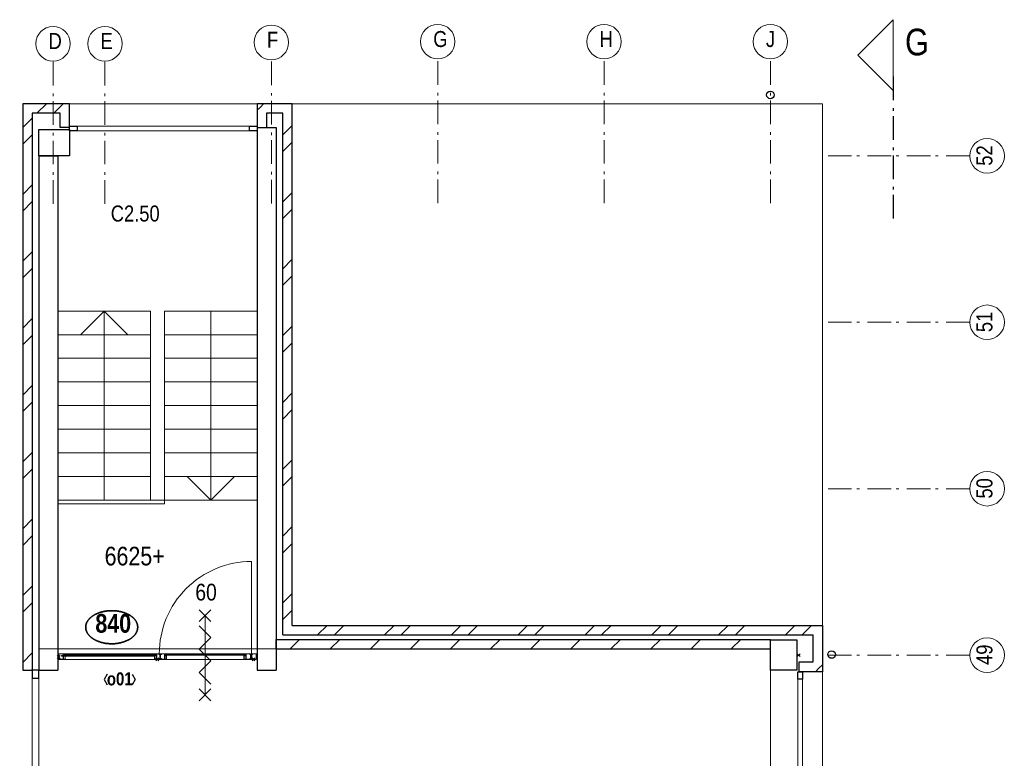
# Model space of a CAD drawing. Header units: millimetres. Extents: x 45699 to 251499, y 244 to 86446.
# Tile 123 of 240: x 177671 to 188089, y 77319 to 85130. Entities that reach past the tile are written whole.
import ezdxf
from ezdxf.enums import TextEntityAlignment as Align

# ---------------------------------------------------------------- set-up
doc = ezdxf.new("R2010")
doc.units = ezdxf.units.MM
doc.header["$LTSCALE"] = 400
doc.header["$PDMODE"] = 3
doc.header["$PDSIZE"] = 15
doc.linetypes.add('STYLE_06', pattern=[1.041641, 0.625, -0.208282, 0.069427, -0.138931])
for name, color, linetype, lineweight in [('BA-Brandveiligheid', 7, 'Continuous', 15), ('Binnenkozijnen', 140, 'Continuous', 15), ('Buitenkozijnen', 140, 'Continuous', 15), ('Detailaanduiding', 5, 'Continuous', 70), ('Kozijnmerken', 43, 'Continuous', 9), ('mat-baksteen', 5, 'Continuous', 25), ('mat-beton (ihwg)', 5, 'Continuous', 25), ('mat-glas-vert', 140, 'Continuous', 15), ('mat-kalkzandsteen', 5, 'Continuous', 25), ('MAT-kit', 140, 'Continuous', 5), ('mat-kunststof', 43, 'Continuous', 9), ('mat-staal', 5, 'Continuous', 25), ('None', 7, 'Continuous', 9), ('Ruimtenummers', 5, 'Continuous', 25), ('Tekst', 140, 'Continuous', 15)]:
    doc.layers.add(name, color=color, linetype=linetype, lineweight=lineweight)
doc.styles.add('Arial Narrow', font='ARIALN.TTF', dxfattribs={"height": 222.25})
doc.styles.add('Arial Narrow (bold)', font='ARIALNB.TTF', dxfattribs={"height": 172.861111})
doc.styles.get("Standard").update_dxf_attribs({"font": 'arial.ttf'})

# ---------------------------------------------------------------- blocks, each defined once
blk = doc.blocks.new('*X413')
at = {"layer": 'None', "lineweight": 5}
blk.add_line((-9789, 34850), (-10769, 34850), dxfattribs=at)
blk = doc.blocks.new('*U414')
at = {"layer": 'mat-kunststof', "lineweight": 9}
blk.add_lwpolyline([(-10809, 34830), (-10799, 34830), (-10799, 34860), (-10809, 34860)], close=True, dxfattribs=at)
at = {"layer": 'None', "lineweight": 9}
blk.add_lwpolyline([(-10809, 34830), (-10799, 34860), (-10809, 34860), (-10799, 34830)], dxfattribs=at)
blk = doc.blocks.new('*U415')
at = {"layer": 'MAT-kit', "color": 9, "linetype": 'Continuous', "lineweight": 5}
for points in [[(-10809, 34873), (-10804, 34871), (-10799, 34873), (-10799, 34867), (-10799, 34860), (-10804, 34860), (-10809, 34860), (-10809, 34867), (-10809, 34873)], [(-10809, 34818), (-10804, 34820), (-10799, 34818), (-10799, 34824), (-10799, 34830), (-10804, 34830), (-10809, 34830), (-10809, 34824), (-10809, 34818)]]:
    blk.add_open_spline(points, degree=2, knots=[0, 0, 0, 0.229184, 0.229184, 0.5027, 0.5027, 0.726485, 0.726485, 1, 1, 1], dxfattribs=at)
at = {"layer": 'None', "color": 7}
blk.add_blockref('*U414', (0, 0), dxfattribs=at)
blk = doc.blocks.new('jan404.129')
at = {"layer": 'None', "lineweight": 15, "flags": 128}
for points in [[(-10, 14.85), (-10, -24.79), (10, -24.79), (10, 14.85)], [(8.5, 13.35), (8.5, -23.29), (-8.5, -23.29), (-8.5, 13.35)]]:
    blk.add_lwpolyline(points, close=True, dxfattribs=at)
blk = doc.blocks.new('*U417')
at = {"layer": 'None', "color": 7, "linetype": 'Continuous', "lineweight": 15}
for p, q in [((-10798.9, 34873.5), (-10798.9, 34816.5)), ((-10731, 34875), (-10797.4, 34875)), ((-10797.4, 34873.5), (-10797.4, 34816.5)), ((-10749.5, 34873.5), (-10797.4, 34873.5)), ((-10797.4, 34816.5), (-10751, 34816.5)), ((-10797.4, 34815), (-10751, 34815)), ((-10751, 34816.5), (-10751, 34872)), ((-10731, 34873.5), (-10749.5, 34873.5)), ((-10749.5, 34816.5), (-10749.5, 34872)), ((-10749.5, 34872), (-10731, 34872))]:
    blk.add_line(p, q, dxfattribs=at)
for centre, start, end in [((-10797.4, 34873.5), 90, 180), ((-10797.4, 34816.5), 180, 270), ((-10749.5, 34872), 90, 180), ((-10751, 34816.5), 270, 0), ((-10731, 34873.5), 0, 90), ((-10731, 34873.5), 270, 0)]:
    blk.add_arc(centre, 1.5, start, end, dxfattribs=at)
at = {"layer": 'None', "linetype": 'Continuous', "lineweight": 5}
blk.add_point((-10798.9, 34840), dxfattribs=at)
at = {"layer": 'mat-staal', "color": 7, "xscale": -1, "rotation": 180}
blk.add_blockref('jan404.129', (-10738.9, 34829.9), dxfattribs=at)
blk = doc.blocks.new('*U418')
at = {"layer": 'None', "color": 7, "linetype": 'Continuous', "lineweight": 15}
for p, q in [((-8772, 34817), (-8771, 34818)), ((-8772, 34816), (-8772, 34817)), ((-8772, 34816), (-8771, 34815)), ((-8772, 34816), (-8772, 34816)), ((-8771, 34818), (-8770, 34818)), ((-8771, 34815), (-8770, 34815)), ((-8751, 34818), (-8770, 34818)), ((-8770, 34816), (-8751, 34816)), ((-8770, 34815), (-8739, 34815)), ((-8759, 34867), (-8758, 34868)), ((-8759, 34866), (-8759, 34867)), ((-8759, 34866), (-8759, 34834)), ((-8759, 34834), (-8759, 34823)), ((-8759, 34823), (-8758, 34822)), ((-8759, 34823), (-8759, 34823)), ((-8758, 34868), (-8757, 34868)), ((-8758, 34822), (-8757, 34822)), ((-8749, 34868), (-8757, 34868)), ((-8749, 34866), (-8757, 34866)), ((-8757, 34866), (-8757, 34834)), ((-8757, 34834), (-8757, 34823)), ((-8757, 34823), (-8751, 34823)), ((-8757, 34822), (-8751, 34822)), ((-8750, 34823), (-8751, 34823)), ((-8751, 34822), (-8750, 34822)), ((-8750, 34818), (-8751, 34818)), ((-8750, 34817), (-8751, 34816)), ((-8751, 34816), (-8739, 34816)), ((-8749, 34823), (-8750, 34823)), ((-8750, 34822), (-8750, 34821)), ((-8750, 34822), (-8750, 34822)), ((-8750, 34821), (-8749, 34821)), ((-8750, 34819), (-8750, 34818)), ((-8749, 34819), (-8750, 34819)), ((-8750, 34818), (-8750, 34818)), ((-8749, 34817), (-8750, 34817)), ((-8749, 34874), (-8748, 34875)), ((-8749, 34873), (-8749, 34874)), ((-8749, 34873), (-8749, 34868)), ((-8748, 34867), (-8749, 34866)), ((-8748, 34822), (-8749, 34823)), ((-8749, 34821), (-8749, 34820)), ((-8749, 34820), (-8749, 34819)), ((-8749, 34820), (-8749, 34820)), ((-8749, 34819), (-8749, 34819)), ((-8748, 34818), (-8749, 34817)), ((-8748, 34875), (-8747, 34875)), ((-8747, 34868), (-8748, 34867)), ((-8748, 34867), (-8748, 34867)), ((-8748, 34822), (-8748, 34822)), ((-8748, 34821), (-8748, 34822)), ((-8747, 34820), (-8748, 34821)), ((-8747, 34820), (-8748, 34819)), ((-8748, 34819), (-8748, 34818)), ((-8748, 34818), (-8748, 34818)), ((-8739, 34875), (-8747, 34875)), ((-8747, 34873), (-8747, 34868)), ((-8739, 34873), (-8747, 34873)), ((-8710, 34875), (-8739, 34875)), ((-8710, 34873), (-8739, 34873)), ((-8739, 34816), (-8710, 34816)), ((-8739, 34815), (-8710, 34815)), ((-8710, 34875), (-8709, 34874)), ((-8710, 34875), (-8710, 34875)), ((-8710, 34834), (-8710, 34873)), ((-8710, 34816), (-8710, 34834)), ((-8709, 34816), (-8710, 34815)), ((-8710, 34815), (-8710, 34815)), ((-8709, 34874), (-8709, 34873)), ((-8709, 34834), (-8709, 34873)), ((-8709, 34816), (-8709, 34834)), ((-8709, 34816), (-8709, 34816))]:
    blk.add_line(p, q, dxfattribs=at)
blk = doc.blocks.new('*U419')
at = {"layer": 'None', "linetype": 'Continuous', "lineweight": 5}
blk.add_point((-8737, 34815), dxfattribs=at)
at = {"layer": 'None', "color": 7}
blk.add_blockref('*U418', (0, 0), dxfattribs=at)
blk = doc.blocks.new('*U420')
at = {"layer": 'None', "color": 7, "linetype": 'Continuous', "lineweight": 15}
for p, q in [((-8839, 34874), (-8838, 34875)), ((-8755, 34875), (-8839, 34875)), ((-8839, 34873), (-8839, 34874)), ((-8839, 34873), (-8839, 34873)), ((-8838, 34872), (-8839, 34873)), ((-8775, 34873), (-8839, 34873)), ((-8838, 34875), (-8837, 34875)), ((-8837, 34872), (-8838, 34872)), ((-8819, 34875), (-8837, 34875)), ((-8819, 34873), (-8837, 34873)), ((-8837, 34872), (-8819, 34872)), ((-8837, 34815), (-8778, 34815)), ((-8819, 34873), (-8818, 34873)), ((-8819, 34872), (-8819, 34854)), ((-8819, 34854), (-8819, 34816)), ((-8819, 34816), (-8818, 34815)), ((-8819, 34816), (-8819, 34816)), ((-8818, 34873), (-8817, 34872)), ((-8818, 34873), (-8818, 34873)), ((-8818, 34815), (-8817, 34815)), ((-8817, 34872), (-8817, 34854)), ((-8817, 34854), (-8817, 34816)), ((-8817, 34816), (-8778, 34816)), ((-8778, 34872), (-8777, 34872)), ((-8778, 34871), (-8778, 34872)), ((-8778, 34870), (-8778, 34871)), ((-8778, 34870), (-8778, 34869)), ((-8778, 34869), (-8778, 34868)), ((-8778, 34868), (-8777, 34868)), ((-8778, 34823), (-8777, 34823)), ((-8778, 34823), (-8778, 34823)), ((-8778, 34822), (-8778, 34823)), ((-8778, 34816), (-8778, 34822)), ((-8777, 34816), (-8778, 34815)), ((-8778, 34815), (-8778, 34815)), ((-8777, 34873), (-8776, 34873)), ((-8777, 34872), (-8777, 34873)), ((-8777, 34871), (-8776, 34871)), ((-8777, 34870), (-8777, 34871)), ((-8777, 34870), (-8777, 34870)), ((-8777, 34869), (-8777, 34870)), ((-8777, 34869), (-8777, 34869)), ((-8776, 34869), (-8777, 34869)), ((-8777, 34868), (-8777, 34867)), ((-8777, 34867), (-8776, 34867)), ((-8777, 34823), (-8768, 34823)), ((-8777, 34822), (-8768, 34822)), ((-8777, 34816), (-8777, 34822)), ((-8777, 34816), (-8777, 34816)), ((-8776, 34873), (-8775, 34873)), ((-8776, 34872), (-8775, 34872)), ((-8776, 34871), (-8776, 34872)), ((-8776, 34868), (-8776, 34869)), ((-8775, 34868), (-8776, 34868)), ((-8776, 34867), (-8775, 34866)), ((-8775, 34873), (-8755, 34873)), ((-8775, 34872), (-8775, 34872)), ((-8775, 34872), (-8755, 34872)), ((-8775, 34868), (-8775, 34868)), ((-8768, 34868), (-8775, 34868)), ((-8768, 34866), (-8775, 34866)), ((-8768, 34868), (-8767, 34867)), ((-8768, 34868), (-8768, 34868)), ((-8768, 34854), (-8768, 34866)), ((-8768, 34823), (-8768, 34854)), ((-8767, 34823), (-8768, 34822)), ((-8768, 34822), (-8768, 34822)), ((-8767, 34867), (-8767, 34866)), ((-8767, 34854), (-8767, 34866)), ((-8767, 34823), (-8767, 34854)), ((-8767, 34823), (-8767, 34823)), ((-8755, 34875), (-8755, 34875)), ((-8754, 34874), (-8755, 34875)), ((-8754, 34873), (-8755, 34872)), ((-8755, 34872), (-8755, 34872)), ((-8754, 34873), (-8754, 34874)), ((-8754, 34873), (-8754, 34873))]:
    blk.add_line(p, q, dxfattribs=at)
at = {"layer": 'mat-staal', "color": 7, "xscale": -1, "rotation": 180}
blk.add_blockref('jan404.129', (-8829, 34830), dxfattribs=at)
blk = doc.blocks.new('*U421')
at = {"layer": 'None'}
blk.add_blockref('*U420', (0, 0), dxfattribs=at)
blk = doc.blocks.new('*U422')
at = {"layer": 'mat-kunststof', "lineweight": 9}
blk.add_lwpolyline([(-8699, 34830), (-8709, 34830), (-8709, 34860), (-8699, 34860)], close=True, dxfattribs=at)
at = {"layer": 'None', "lineweight": 9}
blk.add_lwpolyline([(-8699, 34830), (-8709, 34860), (-8699, 34860), (-8709, 34830)], dxfattribs=at)
blk = doc.blocks.new('*U423')
at = {"layer": 'MAT-kit', "color": 9, "linetype": 'Continuous', "lineweight": 5}
for points in [[(-8699, 34873), (-8704, 34871), (-8709, 34873), (-8709, 34867), (-8709, 34860), (-8704, 34860), (-8699, 34860), (-8699, 34867), (-8699, 34873)], [(-8699, 34818), (-8704, 34820), (-8709, 34818), (-8709, 34824), (-8709, 34830), (-8704, 34830), (-8699, 34830), (-8699, 34824), (-8699, 34818)]]:
    blk.add_open_spline(points, degree=2, knots=[0, 0, 0, 0.229184, 0.229184, 0.5027, 0.5027, 0.726485, 0.726485, 1, 1, 1], dxfattribs=at)
at = {"layer": 'None', "color": 7}
blk.add_blockref('*U422', (0, 0), dxfattribs=at)
blk = doc.blocks.new('*U424')
at = {"layer": 'None', "color": 7, "linetype": 'Continuous', "lineweight": 15}
for p, q in [((-9784, 34874), (-9783, 34875)), ((-9784, 34873), (-9784, 34874)), ((-9784, 34873), (-9783, 34872)), ((-9784, 34873), (-9784, 34873)), ((-9784, 34873), (-9754, 34873)), ((-9783, 34875), (-9782, 34875)), ((-9783, 34872), (-9782, 34872)), ((-9782, 34875), (-9754, 34875)), ((-9782, 34873), (-9764, 34873)), ((-9764, 34872), (-9782, 34872)), ((-9763, 34873), (-9764, 34873)), ((-9764, 34834), (-9764, 34872)), ((-9764, 34816), (-9764, 34834)), ((-9764, 34816), (-9763, 34815)), ((-9764, 34816), (-9764, 34816)), ((-9763, 34873), (-9763, 34873)), ((-9762, 34872), (-9763, 34873)), ((-9763, 34815), (-9762, 34815)), ((-9754, 34815), (-9763, 34815)), ((-9762, 34834), (-9762, 34872)), ((-9762, 34816), (-9762, 34834)), ((-9754, 34816), (-9762, 34816)), ((-9754, 34875), (-9740, 34875)), ((-9754, 34873), (-9740, 34873)), ((-9736, 34816), (-9754, 34816)), ((-9717, 34815), (-9754, 34815)), ((-9739, 34875), (-9740, 34875)), ((-9740, 34873), (-9740, 34868)), ((-9740, 34868), (-9740, 34867)), ((-9740, 34867), (-9739, 34867)), ((-9740, 34821), (-9739, 34822)), ((-9740, 34820), (-9740, 34821)), ((-9740, 34820), (-9740, 34819)), ((-9740, 34819), (-9739, 34818)), ((-9739, 34874), (-9739, 34875)), ((-9738, 34873), (-9739, 34874)), ((-9739, 34867), (-9738, 34866)), ((-9739, 34822), (-9738, 34823)), ((-9739, 34822), (-9739, 34822)), ((-9739, 34818), (-9738, 34817)), ((-9739, 34818), (-9739, 34818)), ((-9738, 34873), (-9738, 34868)), ((-9738, 34868), (-9730, 34868)), ((-9738, 34866), (-9730, 34866)), ((-9738, 34823), (-9737, 34823)), ((-9737, 34822), (-9738, 34821)), ((-9738, 34821), (-9738, 34820)), ((-9738, 34821), (-9738, 34821)), ((-9738, 34820), (-9738, 34819)), ((-9738, 34820), (-9738, 34820)), ((-9738, 34819), (-9737, 34818)), ((-9738, 34819), (-9738, 34819)), ((-9738, 34819), (-9738, 34819)), ((-9738, 34817), (-9737, 34817)), ((-9737, 34823), (-9736, 34823)), ((-9737, 34822), (-9737, 34822)), ((-9736, 34822), (-9737, 34822)), ((-9737, 34818), (-9736, 34818)), ((-9737, 34818), (-9737, 34818)), ((-9737, 34817), (-9736, 34816)), ((-9730, 34823), (-9736, 34823)), ((-9730, 34822), (-9736, 34822)), ((-9736, 34818), (-9717, 34818)), ((-9717, 34816), (-9736, 34816)), ((-9735, 34875), (-9734, 34875)), ((-9735, 34874), (-9735, 34875)), ((-9735, 34873), (-9735, 34874)), ((-9735, 34873), (-9735, 34872)), ((-9735, 34873), (-9735, 34873)), ((-9735, 34872), (-9734, 34872)), ((-9734, 34875), (-9659, 34875)), ((-9714, 34873), (-9734, 34873)), ((-9714, 34872), (-9734, 34872)), ((-9729, 34868), (-9730, 34868)), ((-9730, 34866), (-9730, 34834)), ((-9730, 34834), (-9730, 34823)), ((-9729, 34822), (-9730, 34822)), ((-9729, 34867), (-9729, 34868)), ((-9728, 34866), (-9729, 34867)), ((-9729, 34823), (-9729, 34822)), ((-9728, 34823), (-9729, 34823)), ((-9728, 34866), (-9728, 34834)), ((-9728, 34834), (-9728, 34823)), ((-9722, 34868), (-9722, 34867)), ((-9721, 34868), (-9722, 34868)), ((-9722, 34867), (-9722, 34866)), ((-9722, 34854), (-9722, 34866)), ((-9722, 34823), (-9722, 34854)), ((-9722, 34823), (-9722, 34822)), ((-9722, 34823), (-9722, 34823)), ((-9722, 34822), (-9721, 34822)), ((-9721, 34868), (-9714, 34868)), ((-9721, 34866), (-9714, 34866)), ((-9721, 34854), (-9721, 34866)), ((-9721, 34823), (-9721, 34854)), ((-9712, 34823), (-9721, 34823)), ((-9712, 34822), (-9721, 34822)), ((-9716, 34818), (-9717, 34818)), ((-9716, 34815), (-9717, 34815)), ((-9716, 34817), (-9716, 34818)), ((-9715, 34816), (-9716, 34817)), ((-9716, 34816), (-9716, 34815)), ((-9715, 34816), (-9716, 34816)), ((-9714, 34873), (-9714, 34873)), ((-9713, 34873), (-9714, 34873)), ((-9714, 34873), (-9659, 34873)), ((-9714, 34872), (-9714, 34872)), ((-9713, 34872), (-9714, 34872)), ((-9714, 34868), (-9713, 34868)), ((-9714, 34868), (-9714, 34868)), ((-9714, 34867), (-9714, 34866)), ((-9713, 34867), (-9714, 34867)), ((-9712, 34872), (-9713, 34873)), ((-9713, 34871), (-9713, 34872)), ((-9713, 34871), (-9713, 34871)), ((-9713, 34870), (-9713, 34871)), ((-9712, 34870), (-9713, 34870)), ((-9713, 34869), (-9712, 34870)), ((-9713, 34869), (-9713, 34869)), ((-9713, 34869), (-9713, 34869)), ((-9713, 34868), (-9713, 34869)), ((-9712, 34868), (-9713, 34867)), ((-9711, 34872), (-9712, 34872)), ((-9711, 34868), (-9712, 34868)), ((-9712, 34823), (-9712, 34823)), ((-9711, 34823), (-9712, 34823)), ((-9712, 34816), (-9712, 34822)), ((-9712, 34816), (-9712, 34815)), ((-9712, 34816), (-9712, 34816)), ((-9712, 34815), (-9711, 34815)), ((-9711, 34871), (-9711, 34872)), ((-9711, 34870), (-9711, 34871)), ((-9711, 34870), (-9711, 34869)), ((-9711, 34869), (-9711, 34868)), ((-9711, 34822), (-9711, 34823)), ((-9711, 34816), (-9711, 34822)), ((-9660, 34816), (-9711, 34816)), ((-9660, 34815), (-9711, 34815)), ((-9680, 34873), (-9680, 34872)), ((-9680, 34873), (-9680, 34873)), ((-9679, 34873), (-9680, 34873)), ((-9680, 34872), (-9680, 34854)), ((-9680, 34854), (-9680, 34816)), ((-9679, 34816), (-9680, 34815)), ((-9680, 34815), (-9680, 34815)), ((-9679, 34875), (-9660, 34875)), ((-9679, 34873), (-9660, 34873)), ((-9660, 34872), (-9679, 34872)), ((-9679, 34872), (-9679, 34854)), ((-9679, 34854), (-9679, 34816)), ((-9679, 34816), (-9679, 34816)), ((-9660, 34875), (-9660, 34875)), ((-9659, 34874), (-9660, 34875)), ((-9660, 34872), (-9659, 34873)), ((-9660, 34872), (-9660, 34872)), ((-9659, 34873), (-9659, 34874)), ((-9659, 34873), (-9659, 34873))]:
    blk.add_line(p, q, dxfattribs=at)
at = {"layer": 'None', "linetype": 'Continuous', "lineweight": 5}
blk.add_point((-9756, 34815), dxfattribs=at)
at = {"layer": 'mat-staal', "color": 7, "rotation": 180}
for p in [(-9774, 34830), (-9669, 34830)]:
    blk.add_blockref('jan404.129', p, dxfattribs=at)
blk = doc.blocks.new('*U425')
at = {"layer": 'mat-glas-vert', "color": 140, "lineweight": 15}
for points in [[(-9789, 34848), (-10769, 34848), (-10769, 34856), (-9789, 34856)], [(-9772, 34858), (-10739, 34858), (-10739, 34868), (-9772, 34868)], [(-8829, 34858), (-9671, 34858), (-9671, 34868), (-8829, 34868)]]:
    blk.add_lwpolyline(points, close=True, dxfattribs=at)
at = {"layer": 'None', "color": 43, "linetype": 'Continuous', "lineweight": 9}
blk.add_line((-8759, 34873), (-8759, 35850), dxfattribs=at)
at = {"layer": 'None', "lineweight": 9}
blk.add_lwpolyline([(-10799, 34815), (-10799, 34875), (-8709, 34875), (-8709, 34815)], close=True, dxfattribs=at)
at = {"layer": 'None', "color": 43, "linetype": 'Continuous', "lineweight": 9}
blk.add_arc((-8759, 34874), 976, 89.9877, 180.0459, dxfattribs=at)
at = {"layer": 'mat-glas-vert', "color": 140}
blk.add_blockref('*X413', (0, 0), dxfattribs=at)
at = {"layer": 'mat-staal', "color": 7}
for name in ['*U415', '*U423']:
    blk.add_blockref(name, (0, 0), dxfattribs=at)
at = {"layer": 'None', "color": 7}
for name in ['*U417', '*U424', '*U421', '*U419']:
    blk.add_blockref(name, (0, 0), dxfattribs=at)
blk = doc.blocks.new('060min zelfsluitend Y')
at = {"layer": 'BA-Brandveiligheid', "color": 7, "linetype": 'Continuous', "lineweight": 15}
for p, q in [((-62, 477), (62, 353)), ((62, 477), (-62, 353)), ((-62, -484), (62, -360)), ((62, -484), (-62, -360))]:
    blk.add_line(p, q, dxfattribs=at)
at = {"layer": 'None', "color": 7, "linetype": 'Continuous', "lineweight": 15}
for p, q in [((0, -422), (0, 415)), ((62, 185), (-62, 309)), ((62, 185), (-62, 62)), ((62, -62), (-62, 62)), ((62, -62), (-62, -185)), ((62, -309), (-62, -185))]:
    blk.add_line(p, q, dxfattribs=at)
at = {"layer": 'BA-Brandveiligheid', "color": 43, "insert": (-103, 753), "char_height": 177.8, "attachment_point": 1, "style": 'Arial Narrow'}
blk.add_mtext('60', dxfattribs=at)
blk = doc.blocks.new('Kolom 280x320')
at = {"layer": 'mat-beton (ihwg)', "lineweight": 25}
blk.add_lwpolyline([(-300, 160), (-20, 160), (-20, -160), (-300, -160)], close=True, dxfattribs=at)
at = {"layer": 'None', "color": 92, "linetype": 'Continuous', "lineweight": 5}
blk.add_point((0, 0), dxfattribs=at)
blk = doc.blocks.new('*X1061')
at = {"layer": 'None', "lineweight": 9}
for p, q in [((-11029, 40590), (-10929, 40690)), ((-10852, 40590), (-10752, 40690))]:
    blk.add_line(p, q, dxfattribs=at)
blk = doc.blocks.new('*X1062')
at = {"layer": 'None', "lineweight": 9}
for p, q in [((-11179, 40440), (-11079, 40540)), ((-11179, 40263), (-11079, 40363)), ((-11179, 39733), (-11079, 39833)), ((-11179, 39556), (-11079, 39656)), ((-11179, 39026), (-11079, 39126)), ((-11179, 38849), (-11079, 38949)), ((-11179, 38319), (-11079, 38419)), ((-11179, 38142), (-11079, 38242)), ((-11179, 37611), (-11079, 37711)), ((-11179, 37435), (-11079, 37535)), ((-11179, 36904), (-11079, 37004)), ((-11179, 36728), (-11079, 36828)), ((-11179, 36197), (-11079, 36297)), ((-11179, 36021), (-11079, 36121)), ((-11179, 35490), (-11079, 35590)), ((-11179, 35314), (-11079, 35414)), ((-11179, 34783), (-11079, 34883)), ((-11086, 34700), (-11079, 34707))]:
    blk.add_line(p, q, dxfattribs=at)
blk = doc.blocks.new('*X1063')
at = {"layer": 'None', "lineweight": 9}
blk.add_line((-8665, 40656), (-8631, 40690), dxfattribs=at)
blk = doc.blocks.new('*X1064')
at = {"layer": 'None', "lineweight": 9}
blk.add_line((-8699, 40622), (-8665, 40656), dxfattribs=at)
blk = doc.blocks.new('*X1065')
at = {"layer": 'None', "lineweight": 9}
blk.add_line((-2755, 34721), (-2719, 34758), dxfattribs=at)
blk = doc.blocks.new('*U1089')
at = {"layer": 'Buitenkozijnen', "lineweight": 15}
for p, q in [((0, 25), (1985, 25)), ((0, -25), (0, 25)), ((1985, -25), (1985, 25)), ((0, -25), (1985, -25))]:
    blk.add_line(p, q, dxfattribs=at)
blk = doc.blocks.new('Gevelpui best 1985')
at = {"layer": 'Buitenkozijnen', "color": 43, "lineweight": 9}
blk.add_line((0, 260), (1985, 260), dxfattribs=at)
at = {"layer": 'Buitenkozijnen', "color": 92, "lineweight": 25}
for points in [[(0, -25), (0, 25), (80, 25), (80, -25)], [(1905, -25), (1905, 25), (1985, 25), (1985, -25)]]:
    blk.add_lwpolyline(points, close=True, dxfattribs=at)
at = {"layer": 'Buitenkozijnen'}
blk.add_blockref('*U1089', (0, 0), dxfattribs=at)
blk = doc.blocks.new('*X1091')
at = {"layer": 'None', "lineweight": 9}
blk.add_line((-2792, 34685), (-2755, 34721), dxfattribs=at)
blk = doc.blocks.new('*U1092')
at = {"layer": 'Buitenkozijnen', "lineweight": 15}
for p, q in [((-10, 0), (-10, -1960)), ((-10, 0), (40, 0)), ((40, 0), (40, -1960)), ((-10, -1960), (40, -1960))]:
    blk.add_line(p, q, dxfattribs=at)
blk = doc.blocks.new('Gevelpui best 1960')
at = {"layer": 'Buitenkozijnen', "color": 43, "lineweight": 9}
blk.add_line((250, 0), (250, -1960), dxfattribs=at)
at = {"layer": 'Buitenkozijnen', "color": 92, "lineweight": 25}
for points in [[(-10, 0), (40, 0), (40, -80), (-10, -80)], [(-10, -1880), (40, -1880), (40, -1960), (-10, -1960)]]:
    blk.add_lwpolyline(points, close=True, dxfattribs=at)
at = {"layer": 'Buitenkozijnen'}
blk.add_blockref('*U1092', (0, 0), dxfattribs=at)
blk = doc.blocks.new('*U1099')
at = {"layer": 'Buitenkozijnen', "lineweight": 15}
for p, q in [((-11079, 34700), (-11009, 34700)), ((-11079, 32870), (-11079, 34700)), ((-11009, 32870), (-11009, 34700)), ((-11079, 32870), (-11009, 32870))]:
    blk.add_line(p, q, dxfattribs=at)
blk = doc.blocks.new('*U1100')
at = {"layer": 'Buitenkozijnen', "color": 92, "lineweight": 25}
for points in [[(-11009, 34700), (-11079, 34700), (-11079, 34617), (-11009, 34617)], [(-11009, 32953), (-11079, 32953), (-11079, 32870), (-11009, 32870)]]:
    blk.add_lwpolyline(points, close=True, dxfattribs=at)
at = {"layer": 'Buitenkozijnen'}
blk.add_blockref('*U1099', (0, 0), dxfattribs=at)
blk = doc.blocks.new('*X1153')
at = {"layer": 'None', "lineweight": 9}
for p, q in [((-8429, 40361), (-8329, 40461)), ((-8429, 40185), (-8329, 40285)), ((-8429, 39654), (-8329, 39754)), ((-8429, 39478), (-8329, 39578)), ((-8429, 38947), (-8329, 39047)), ((-8429, 38771), (-8329, 38871)), ((-8429, 38240), (-8329, 38340)), ((-8429, 38064), (-8329, 38164)), ((-8429, 37533), (-8329, 37633)), ((-8429, 37357), (-8329, 37457)), ((-8429, 36826), (-8329, 36926)), ((-8429, 36650), (-8329, 36750)), ((-8429, 36119), (-8329, 36219)), ((-8429, 35942), (-8329, 36042)), ((-8429, 35412), (-8329, 35512)), ((-8429, 35235), (-8329, 35335))]:
    blk.add_line(p, q, dxfattribs=at)
blk = doc.blocks.new('*X1154')
at = {"layer": 'None', "lineweight": 9}
for p, q in [((-8350, 34925), (-8250, 35025)), ((-7926, 34925), (-7826, 35025)), ((-7501, 34925), (-7401, 35025)), ((-7077, 34925), (-6977, 35025)), ((-6653, 34925), (-6553, 35025)), ((-6229, 34925), (-6129, 35025)), ((-5804, 34925), (-5704, 35025)), ((-5380, 34925), (-5280, 35025)), ((-4956, 34925), (-4856, 35025)), ((-4532, 34925), (-4432, 35025)), ((-4107, 34925), (-4007, 35025)), ((-3683, 34925), (-3583, 35025))]:
    blk.add_line(p, q, dxfattribs=at)
blk = doc.blocks.new('*X1155')
at = {"layer": 'None', "lineweight": 9}
for p, q in [((-8059, 35075), (-7959, 35175)), ((-7882, 35075), (-7782, 35175)), ((-7351, 35075), (-7251, 35175)), ((-7175, 35075), (-7075, 35175)), ((-6644, 35075), (-6544, 35175)), ((-6468, 35075), (-6368, 35175)), ((-5937, 35075), (-5837, 35175)), ((-5761, 35075), (-5661, 35175)), ((-5230, 35075), (-5130, 35175)), ((-5054, 35075), (-4954, 35175)), ((-4523, 35075), (-4423, 35175)), ((-4347, 35075), (-4247, 35175)), ((-3816, 35075), (-3716, 35175)), ((-3639, 35075), (-3539, 35175)), ((-3109, 35075), (-3009, 35175)), ((-2932, 35075), (-2832, 35175))]:
    blk.add_line(p, q, dxfattribs=at)
blk = doc.blocks.new('HWA')
at = {"layer": 'None', "color": 92, "linetype": 'Continuous', "lineweight": 25}
blk.add_circle((0, -74), 40, dxfattribs=at)
blk = doc.blocks.new('Kozijnmerk 50')
at = {"layer": 'Kozijnmerken', "color": 92, "linetype": 'Continuous', "lineweight": 25}
for points in [[(-132, 51), (-165, -6), (-132, -62)], [(132, 51), (165, -6), (132, -62)]]:
    blk.add_lwpolyline(points, dxfattribs=at)
at = {"layer": 'None', "color": 43, "style": 'Arial Narrow (bold)'}
blk.add_attdef('merk', text='', height=138, dxfattribs=at).set_placement((0, 0), align=Align.MIDDLE_CENTER)
blk = doc.blocks.new('Detail')
at = {"layer": 'Detailaanduiding', "color": 1, "linetype": 'Continuous', "lineweight": 35}
blk.add_open_spline([(-134, 154), (-70, 177), (77, 177), (141, 154), (205, 130), (242, 90), (278, 49), (278, 2), (278, -45), (242, -85), (205, -126), (141, -149), (77, -173), (-70, -173), (-134, -149), (-198, -126), (-235, -85), (-272, -45), (-272, 2), (-272, 49), (-235, 90), (-198, 130), (-134, 154)], degree=2, knots=[0, 0, 0, 0.097932, 0.195864, 0.195864, 0.280023, 0.280023, 0.347931, 0.347931, 0.415846, 0.415846, 0.5, 0.5, 0.597932, 0.695864, 0.695864, 0.780023, 0.780023, 0.847931, 0.847931, 0.915846, 0.915846, 1, 1, 1], dxfattribs=at)
at = {"layer": 'Detailaanduiding', "style": 'Arial Narrow (bold)'}
blk.add_attdef('Detail', text='', height=198, dxfattribs=at).set_placement((-170, 142), align=Align.TOP_LEFT)
at = {"layer": 'None', "color": 0, "flags": 1}
blk.add_attdef('Fragment', (-272, -528), '', height=198, dxfattribs=at)

msp = doc.modelspace()

# ---------------------------------------------------------------- linework, layer by layer
at = {"linetype": 'Continuous', "lineweight": 0, "flags": 128}
msp.add_lwpolyline([(185614, 78475), (177874, 78475), (177874, 51820), (172744, 51820), (172744, 46454), (185614, 46454), (185614, 78475)], dxfattribs=at)
at = {"layer": 'mat-baksteen', "lineweight": 25}
for p, q in [((178199, 84240), (177704, 84240)), ((177704, 84240), (177704, 78250)), ((178199, 83990), (178199, 84240)), ((180554, 84240), (180184, 84240)), ((180184, 84240), (180184, 83990)), ((180554, 78725), (180554, 84240)), ((178099, 84140), (177804, 84140)), ((177804, 84140), (177804, 78250)), ((178099, 83990), (178099, 84140)), ((180454, 84140), (180284, 84140)), ((180284, 84140), (180284, 83990)), ((180454, 78625), (180454, 84140)), ((178199, 83990), (178099, 83990)), ((180184, 83990), (180284, 83990)), ((180554, 78725), (186164, 78725)), ((186164, 78725), (186164, 78235)), ((180454, 78625), (186064, 78625)), ((186064, 78625), (186064, 78335)), ((177704, 78250), (177804, 78250)), ((185914, 78335), (185914, 78235)), ((186064, 78335), (185914, 78335)), ((186164, 78235), (185914, 78235))]:
    msp.add_line(p, q, dxfattribs=at)
at = {"layer": 'mat-beton (ihwg)', "lineweight": 25}
for p, q in [((180184, 83990), (180184, 78250)), ((180184, 83990), (180384, 83990)), ((180384, 83990), (180384, 78250)), ((177874, 83690), (177874, 78250)), ((177874, 83690), (178074, 83690)), ((178074, 83690), (178074, 78250)), ((177874, 78250), (178074, 78250)), ((180184, 78250), (180384, 78250))]:
    msp.add_line(p, q, dxfattribs=at)
msp.add_lwpolyline([(177874, 83690), (177874, 83970), (178199, 83970), (178199, 83690)], close=True, dxfattribs=at)
at = {"layer": 'mat-kalkzandsteen', "lineweight": 25}
for p, q in [((180384, 78575), (185614, 78575)), ((180384, 78475), (180384, 78575)), ((180384, 78475), (185614, 78475))]:
    msp.add_line(p, q, dxfattribs=at)
at = {"layer": 'None', "color": 7, "linetype": 'STYLE_06', "lineweight": 9}
for p, q in [((178024, 84684), (178024, 83184)), ((178574, 84684), (178574, 83184)), ((180334, 84688), (180334, 83188)), ((182094, 84691), (182094, 83191)), ((183854, 84691), (183854, 83191)), ((185614, 84691), (185614, 83191)), ((187724, 83690), (186224, 83690)), ((187724, 81930), (186224, 81930)), ((187724, 80170), (186224, 80170)), ((187724, 78410), (186224, 78410))]:
    msp.add_line(p, q, dxfattribs=at)
at = {"layer": 'None', "color": 92, "linetype": 'STYLE_06', "lineweight": 25}
msp.add_line((186914, 84528), (186914, 83028), dxfattribs=at)
at = {"layer": 'None', "color": 8, "linetype": 'Continuous', "lineweight": 5}
for p, q in [((178564, 82049), (178314, 81799)), ((178564, 80049), (178564, 82049)), ((178564, 82049), (178814, 81799))]:
    msp.add_line(p, q, dxfattribs=at)
at = {"layer": 'None', "color": 43, "linetype": 'Continuous', "lineweight": 9}
for q in [(179694, 82049), (179444, 80299), (179944, 80299)]:
    msp.add_line((179694, 80049), q, dxfattribs=at)
at = {"layer": 'None', "color": 140, "linetype": 'Continuous', "lineweight": 15, "flags": 128}
msp.add_lwpolyline([(186914, 85130), (186914, 84380), (186539, 84755)], close=True, dxfattribs=at)
at = {"layer": 'None', "color": 43, "linetype": 'Continuous', "lineweight": 9}
msp.add_lwpolyline([(180554, 84240), (186164, 84240), (186164, 78725)], dxfattribs=at)
at = {"layer": 'None', "color": 8, "linetype": 'Continuous', "lineweight": 5}
for points in [[(178074, 82049), (179054, 82049), (179054, 81799), (178074, 81799)], [(178074, 81799), (179054, 81799), (179054, 81549), (178074, 81549)], [(178074, 81549), (179054, 81549), (179054, 81299), (178074, 81299)], [(178074, 81299), (179054, 81299), (179054, 81049), (178074, 81049)], [(178074, 81049), (179054, 81049), (179054, 80799), (178074, 80799)], [(178074, 80799), (179054, 80799), (179054, 80549), (178074, 80549)], [(178074, 80549), (179054, 80549), (179054, 80299), (178074, 80299)], [(178074, 80299), (179054, 80299), (179054, 80049), (178074, 80049)]]:
    msp.add_lwpolyline(points, close=True, dxfattribs=at)
at = {"layer": 'None', "color": 43, "linetype": 'Continuous', "lineweight": 9}
for points in [[(179204, 82049), (180184, 82049), (180184, 81799), (179204, 81799)], [(179204, 81799), (180184, 81799), (180184, 81549), (179204, 81549)], [(179204, 81549), (180184, 81549), (180184, 81299), (179204, 81299)], [(179204, 81299), (180184, 81299), (180184, 81049), (179204, 81049)], [(179204, 81049), (180184, 81049), (180184, 80799), (179204, 80799)], [(179204, 80799), (180184, 80799), (180184, 80549), (179204, 80549)], [(179204, 80549), (180184, 80549), (180184, 80299), (179204, 80299)], [(179204, 80299), (180184, 80299), (180184, 80049), (179204, 80049)]]:
    msp.add_lwpolyline(points, close=True, dxfattribs=at)
at = {"layer": 'None', "color": 140, "linetype": 'Continuous', "lineweight": 15}
msp.add_lwpolyline([(178074, 80049), (179204, 80049), (179204, 80009), (178074, 80009)], close=True, dxfattribs=at)
at = {"layer": 'None', "color": 43, "linetype": 'Continuous', "lineweight": 9}
for centre in [(178024, 84876), (178574, 84876), (180334, 84890), (182094, 84898), (183854, 84898), (185614, 84898), (187907, 83690), (187907, 81930), (187907, 80170), (187907, 78410)]:
    msp.add_circle(centre, 183, dxfattribs=at)

# ---------------------------------------------------------------- block references
at = {"layer": 'Buitenkozijnen', "color": 7}
for name, p in [('Gevelpui best 1985', (178199, 83980)), ('Gevelpui best 1960', (185914, 78235))]:
    msp.add_blockref(name, p, dxfattribs=at)
at = {"layer": 'Detailaanduiding', "color": 7}
msp.add_blockref('Detail', (178642, 78703), dxfattribs=at).add_auto_attribs({'Detail': '840'})
at = {"layer": 'Kozijnmerken', "color": 7}
msp.add_blockref('Kozijnmerk 50', (178730, 78159), dxfattribs=at).add_auto_attribs({'merk': 'o01'})
at = {"layer": 'mat-baksteen'}
for name in ['*X1061', '*X1064', '*X1063', '*X1062', '*X1153', '*X1155', '*X1091', '*X1065']:
    msp.add_blockref(name, (188883, 43550), dxfattribs=at)
at = {"layer": 'mat-beton (ihwg)', "color": 7}
msp.add_blockref('Kolom 280x320', (185914, 78410), dxfattribs=at)
at = {"layer": 'mat-kalkzandsteen'}
msp.add_blockref('*X1154', (188883, 43550), dxfattribs=at)
at = {"layer": 'None', "color": 7}
for p, rotation in [((185614, 84260), 180), ((186188, 78410), 94.88703277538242)]:
    msp.add_blockref('HWA', p, dxfattribs=dict(at, rotation=rotation))
for name, p in [('*U425', (188883, 43550)), ('060min zelfsluitend Y', (179633, 78412)), ('*U1100', (188883, 43550))]:
    msp.add_blockref(name, p, dxfattribs=at)

# ---------------------------------------------------------------- texts
at = {"layer": 'Binnenkozijnen', "color": 1, "insert": (187039, 85035), "char_height": 282, "attachment_point": 1, "style": 'Arial Narrow'}
msp.add_mtext('G', dxfattribs=at)
at = {"layer": 'None', "color": 8, "char_height": 169, "width": 190.21, "attachment_point": 1, "rotation": 0.2172, "style": 'Arial Narrow'}
for s, insert in [('G', (182047, 85010)), ('H', (183807, 85010)), ('J', (185567, 85010))]:
    msp.add_mtext(s, dxfattribs=dict(at, insert=insert))
at = {"layer": 'None', "color": 8, "attachment_point": 1, "style": 'Arial Narrow'}
for s, insert, char_height, rotation in [('D', (177977, 84989), 169, 0.2172), ('E', (178527, 84989), 169, 0.2172), ('52', (187794, 83586), 169.3, 90), ('51', (187794, 81826), 169.3, 90), ('50', (187794, 80066), 169.3, 90), ('49', (187794, 78306), 169.3, 90)]:
    msp.add_mtext(s, dxfattribs=dict(at, insert=insert, char_height=char_height, rotation=rotation))
at = {"layer": 'None', "color": 8, "insert": (180288, 85002), "char_height": 169, "attachment_point": 1, "style": 'Arial Narrow'}
msp.add_mtext('F', dxfattribs=at)
at = {"layer": 'Ruimtenummers', "insert": (178635, 83165), "char_height": 169.3, "attachment_point": 1, "style": 'Arial Narrow'}
msp.add_mtext('C2.50', dxfattribs=at)
at = {"layer": 'Tekst', "color": 92, "insert": (178570, 79556), "char_height": 197.6, "attachment_point": 1, "style": 'Arial Narrow'}
msp.add_mtext('6625+', dxfattribs=at)

doc.saveas('drawing.dxf')
